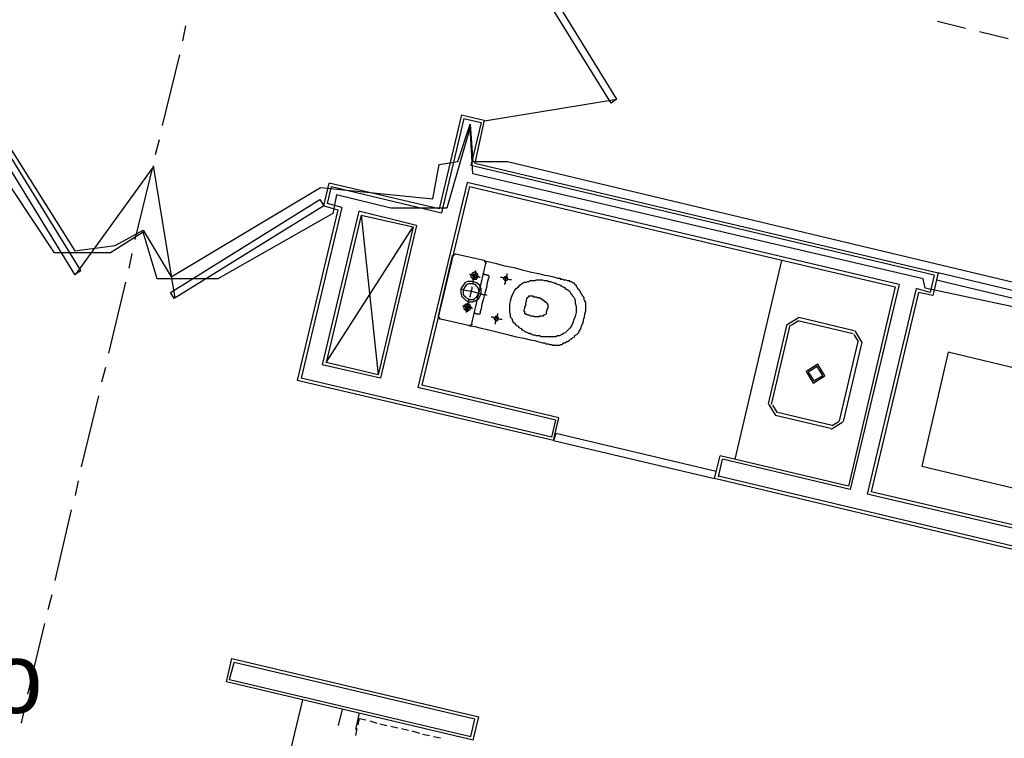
# Model space of a CAD drawing. Header units: feet. Extents: x -79 to 198, y -22 to 181.
# Tile 161 of 256: x 77 to 94, y 93 to 106. Entities that reach past the tile are written whole.
import ezdxf
from ezdxf.enums import TextEntityAlignment as Align

# ---------------------------------------------------------------- set-up
doc = ezdxf.new("R2010")
doc.units = ezdxf.units.FT
for name, color, linetype in [('A-AREA-COMUN', 252, 'CONTINUOUS'), ('A-AREA-UNIDAD', 30, 'CONTINUOUS'), ('A-LINEA', 7, 'CONTINUOUS'), ('A-NOMBRE-ESPACIO', 2, 'CONTINUOUS')]:
    doc.layers.add(name, color=color, linetype=linetype)

msp = doc.modelspace()

# ---------------------------------------------------------------- linework, layer by layer
at = {"layer": 'A-AREA-COMUN'}
msp.add_lwpolyline([(76.192, 103.9644), (77.632, 101.6889), (78.32, 101.7778), (78.8, 102.0444), (79.28, 101.2444), (81.84, 102.7733), (83.76, 102.5778), (83.872, 103.1644), (84.192, 103.2178), (84.4, 103.8578), (84.448, 103.2178), (85.04, 103.2178), (95.328, 100.7644)], dxfattribs=at)
at = {"layer": 'A-AREA-UNIDAD'}
msp.add_lwpolyline([(94.448, 100.5689), (92.192, 101.0489), (92.16, 101.2089), (84.448, 103.0044), (84.4, 103.8044), (84, 102.4178), (83.04, 102.4178), (82.112, 102.6489), (82.048, 102.3289), (80.08, 101.2089), (79.04, 101.2089), (78.8, 102.0089), (78.24, 101.6533), (77.28, 101.6533), (75.872, 103.7689)], dxfattribs=at)
at = {"layer": 'A-LINEA'}
for p, q in [((92.4, 105.6178), (92.88, 105.4978)), ((79.48, 105.2844), (79.5333, 105.5378)), ((93.12, 105.4444), (93.6133, 105.3244)), ((79.1333, 103.8311), (79.4267, 105.0444)), ((84.6478, 103.9119), (86.9103, 104.2816)), ((84.2533, 104.0178), (83.8667, 102.4044)), ((84.2933, 103.9511), (83.9067, 102.3378)), ((84.2933, 103.9511), (84.5867, 103.8844)), ((84.5867, 103.8844), (84.4133, 103.1511)), ((79.0133, 103.3378), (79.08, 103.5911)), ((84.48, 103.1911), (92.4133, 101.3111)), ((77.6416, 101.2752), (78.9859, 103.1322)), ((78.6667, 101.8844), (78.96, 103.0978)), ((78.9741, 103.1433), (79.3438, 100.8808)), ((92.3467, 101.2711), (84.4133, 103.1511)), ((84.3467, 102.8578), (83.5067, 99.3511)), ((91.7467, 101.1111), (84.3467, 102.8578)), ((81.8933, 102.4578), (81.9867, 102.8444)), ((81.96, 102.4978), (82.0267, 102.7911)), ((83.8667, 102.4044), (81.9867, 102.8444)), ((82.0267, 102.7911), (83.9067, 102.3378)), ((84.3867, 102.7911), (83.5733, 99.3911)), ((84.3867, 102.7911), (91.68, 101.0711)), ((82.1333, 102.3911), (81.44, 99.4711)), ((82.2, 102.4311), (81.5067, 99.5111)), ((82.4933, 102.3644), (81.8667, 99.7378)), ((81.8933, 102.4578), (82.1333, 102.3911)), ((82.2, 102.4311), (81.96, 102.4978)), ((83.48, 102.1244), (82.4933, 102.3644)), ((82.5333, 102.2978), (81.9333, 99.7778)), ((82.5333, 102.2978), (83.4267, 102.0978)), ((82.5333, 102.2978), (82.8267, 99.5644)), ((81.9333, 99.7778), (83.4267, 102.0978)), ((83.4267, 102.0978), (82.8267, 99.5644)), ((83.48, 102.1244), (82.8667, 99.5111)), ((78.56, 101.3911), (78.6133, 101.6444)), ((84.0933, 101.6044), (83.8533, 100.5778)), ((84.1507, 101.6299), (84.0946, 101.5952)), ((84.64, 101.5244), (84.1467, 101.6311)), ((84.6787, 101.467), (84.6441, 101.5232)), ((89.7333, 101.5244), (88.9333, 98.1244)), ((84.4267, 100.4444), (84.6667, 101.4711)), ((92.3467, 101.2711), (92.28, 100.9778)), ((92.4133, 101.3111), (92.32, 100.9244)), ((78.2133, 99.9378), (78.5067, 101.1511)), ((91.68, 101.0711), (90.88, 97.6578)), ((91.7467, 101.1111), (90.9067, 97.6044)), ((92.04, 101.0444), (91.2, 97.5244)), ((92.28, 100.9778), (92.04, 101.0444)), ((92.08, 100.9778), (91.2667, 97.5644)), ((92.32, 100.9244), (92.08, 100.9778)), ((83.8546, 100.5685), (83.8893, 100.5124)), ((83.8933, 100.5244), (84.3733, 100.4178)), ((90.0317, 100.5466), (89.8311, 100.4228)), ((90.0133, 100.4978), (90.96, 100.2711)), ((90.0267, 100.5511), (90.9733, 100.3244)), ((84.3826, 100.4057), (84.4387, 100.4404)), ((89.5067, 99.0711), (89.8267, 100.4311)), ((89.56, 99.0578), (89.88, 100.4178)), ((90.0164, 100.4818), (89.896, 100.4075)), ((91.1155, 100.1194), (90.9917, 100.32)), ((91.0506, 100.1348), (90.9764, 100.2551)), ((91.04, 100.1378), (90.72, 98.7778)), ((91.1067, 100.1244), (90.7867, 98.7644)), ((78.0933, 99.4444), (78.16, 99.6978)), ((82.8667, 99.5111), (81.8667, 99.7378)), ((82.8267, 99.5644), (81.9333, 99.7778)), ((85.8, 98.4978), (81.5067, 99.5111)), ((85.8267, 98.4444), (81.44, 99.4711)), ((85.8667, 98.7911), (83.5067, 99.3511)), ((85.92, 98.8311), (83.5733, 99.3911)), ((77.7467, 97.9911), (78.04, 99.2044)), ((89.5111, 99.0628), (89.635, 98.8623)), ((89.576, 99.0475), (89.6503, 98.9271)), ((85.8267, 98.4444), (85.92, 98.8311)), ((90.5733, 98.6444), (89.6267, 98.8711)), ((90.6, 98.6978), (89.64, 98.9244)), ((85.8, 98.4978), (85.8667, 98.7911)), ((90.5816, 98.6356), (90.7822, 98.7594)), ((90.597, 98.7005), (90.7173, 98.7748)), ((88.5867, 97.7911), (88.68, 98.1778)), ((90.88, 97.6578), (88.68, 98.1778)), ((88.6533, 97.8178), (88.72, 98.1244)), ((90.9067, 97.6044), (88.72, 98.1244)), ((92.1333, 98.0044), (94.08, 97.5378)), ((96.44, 95.9244), (88.5867, 97.7911)), ((96.4, 95.9911), (88.6533, 97.8311)), ((77.64, 97.4978), (77.6933, 97.7511)), ((94.5467, 96.7378), (91.2, 97.5244)), ((94.5067, 96.8044), (91.2667, 97.5644)), ((77.2933, 96.0444), (77.5733, 97.2578)), ((77.1733, 95.5511), (77.24, 95.8044)), ((76.8267, 94.0978), (77.12, 95.3111)), ((80.28, 94.3511), (80.36, 94.6444)), ((84.48, 93.6711), (80.36, 94.6444)), ((84.4533, 93.3111), (80.2267, 94.3111)), ((80.28, 94.3511), (84.4133, 93.3778)), ((79.44, 85.1644), (81.5333, 94.0044)), ((76.72, 93.6044), (76.7733, 93.8578)), ((82.1467, 93.5644), (82.2133, 93.8444)), ((82.44, 93.4978), (82.5067, 93.7778)), ((82.68, 93.6444), (82.8, 93.6044)), ((82.8533, 93.5911), (82.9733, 93.5644)), ((84.4133, 93.3778), (84.48, 93.6711)), ((84.4533, 93.3111), (84.5467, 93.7111)), ((82.44, 93.3911), (82.4667, 93.5111)), ((83.04, 93.5511), (83.16, 93.5244)), ((83.2267, 93.5111), (83.3467, 93.4844)), ((83.4, 93.4711), (83.5333, 93.4311)), ((83.5867, 93.4178), (83.7067, 93.3911)), ((83.7733, 93.3778), (83.8933, 93.3511))]:
    msp.add_line(p, q, dxfattribs=at)
for points in [[(85.3333, 106.8444), (86.9067, 104.2844), (86.8133, 104.2178), (85.2267, 106.7778), (85.3333, 106.8444)], [(76.0533, 103.8311), (77.6267, 101.2844), (77.7333, 101.3511), (76.16, 103.8978), (76.0533, 103.8311)], [(84.2533, 104.0178), (84.64, 103.9244), (84.48, 103.1911)], [(81.8933, 102.4578), (79.3333, 100.8711), (79.2667, 100.9778), (81.8267, 102.5644), (81.8933, 102.4578)], [(84.64, 101.5244), (84.6667, 101.5111), (84.7333, 101.4978), (84.8533, 101.4711), (84.9867, 101.4311), (85.1467, 101.4044), (85.2933, 101.3644), (85.4533, 101.3244), (85.5733, 101.2978), (85.68, 101.2711), (85.76, 101.2578), (85.8267, 101.2444), (85.8667, 101.2311), (85.8933, 101.2178), (85.9067, 101.2178), (85.92, 101.2178), (85.9333, 101.2178), (85.9467, 101.2044), (85.96, 101.2044), (85.9733, 101.2044), (85.9867, 101.2044), (86, 101.1911), (86.0133, 101.1911), (86.0267, 101.1911), (86.04, 101.1911), (86.0667, 101.1778), (86.08, 101.1778), (86.0933, 101.1778), (86.1067, 101.1644), (86.12, 101.1644), (86.1333, 101.1644), (86.1467, 101.1511), (86.16, 101.1378), (86.1733, 101.1378), (86.1867, 101.1244), (86.2, 101.1111), (86.2133, 101.0978), (86.2133, 101.0844), (86.2267, 101.0711), (86.24, 101.0444), (86.2533, 101.0311), (86.2667, 101.0178), (86.28, 101.0044), (86.28, 100.9911), (86.2933, 100.9644), (86.3067, 100.9511), (86.32, 100.9244), (86.3333, 100.9111), (86.3467, 100.8844), (86.3467, 100.8578), (86.36, 100.8311), (86.3733, 100.8044), (86.3733, 100.7644), (86.3733, 100.7111), (86.3733, 100.6578), (86.36, 100.6044), (86.3467, 100.5244)], [(84.4933, 101.3511), (84.4933, 101.3378), (84.4933, 101.3111), (84.48, 101.2844), (84.48, 101.2578), (84.4667, 101.2178), (84.4533, 101.1778), (84.4533, 101.1511), (84.44, 101.1244)], [(84.5867, 100.9511), (84.5867, 100.9778), (84.5867, 101.0178), (84.5867, 101.0444), (84.5733, 101.0711), (84.56, 101.0978), (84.5333, 101.1244), (84.5067, 101.1378), (84.48, 101.1511), (84.4533, 101.1644), (84.4267, 101.1644), (84.4, 101.1644), (84.36, 101.1644), (84.3333, 101.1511), (84.3067, 101.1378), (84.2933, 101.1111), (84.2667, 101.0844), (84.2533, 101.0578), (84.24, 101.0311), (84.24, 101.0044), (84.24, 100.9644), (84.2533, 100.9378), (84.2533, 100.9111), (84.28, 100.8844), (84.2933, 100.8711), (84.32, 100.8444), (84.3467, 100.8311), (84.3733, 100.8178), (84.4, 100.8178), (84.44, 100.8178), (84.4667, 100.8311), (84.4933, 100.8311), (84.52, 100.8578), (84.5467, 100.8711), (84.56, 100.8978), (84.5733, 100.9244), (84.5867, 100.9511)], [(84.5733, 101.2311), (84.56, 101.2311), (84.5467, 101.2444), (84.52, 101.2444), (84.4933, 101.2578), (84.4667, 101.2578), (84.44, 101.2711), (84.4133, 101.2711), (84.4, 101.2844), (84.3867, 101.2844)], [(84.5333, 101.2444), (84.5333, 101.2578), (84.5333, 101.2711), (84.5333, 101.2844), (84.52, 101.2978), (84.5067, 101.3111), (84.4933, 101.3111), (84.48, 101.3244), (84.4667, 101.3244), (84.4533, 101.3111), (84.44, 101.3111), (84.44, 101.2978), (84.4267, 101.2978), (84.4267, 101.2844), (84.4133, 101.2711), (84.4133, 101.2578), (84.4133, 101.2444), (84.4267, 101.2311), (84.4267, 101.2178), (84.44, 101.2178), (84.44, 101.2044), (84.4533, 101.2044), (84.4667, 101.2044), (84.48, 101.2044), (84.4933, 101.2044), (84.5067, 101.2044), (84.52, 101.2178), (84.52, 101.2311), (84.5333, 101.2311), (84.5333, 101.2444)], [(84.5067, 101.2578), (84.5067, 101.2711), (84.4933, 101.2844), (84.48, 101.2844), (84.4667, 101.2844), (84.4533, 101.2844), (84.4533, 101.2711), (84.44, 101.2711), (84.44, 101.2578), (84.4533, 101.2444), (84.4533, 101.2311), (84.4667, 101.2311), (84.48, 101.2311), (84.4933, 101.2311), (84.5067, 101.2444), (84.5067, 101.2578)], [(84.6267, 101.2978), (84.64, 101.2844), (84.6533, 101.2844), (84.6667, 101.2844), (84.68, 101.2844), (84.6933, 101.2711), (84.7067, 101.2711), (84.72, 101.2578), (84.72, 101.2444), (84.72, 101.2311), (84.7067, 101.2044), (84.6933, 101.1378), (84.68, 101.0578), (84.6533, 100.9644), (84.6267, 100.8711), (84.6, 100.7778), (84.5867, 100.6978), (84.5733, 100.6444), (84.5733, 100.6178), (84.56, 100.6044), (84.5467, 100.6044), (84.5333, 100.6044), (84.52, 100.6044), (84.5067, 100.6044), (84.4933, 100.6178), (84.48, 100.6178), (84.4667, 100.6178)], [(85.1067, 101.1911), (85.0933, 101.1911), (85.08, 101.1911), (85.0533, 101.2044), (85.0267, 101.2044), (85, 101.2178), (84.9733, 101.2178), (84.9467, 101.2311), (84.9333, 101.2311), (84.92, 101.2311)], [(85.04, 101.2044), (85.04, 101.2178), (85.04, 101.2311), (85.0267, 101.2444), (85.0133, 101.2444), (85, 101.2444), (84.9867, 101.2444), (84.9867, 101.2311), (84.9733, 101.2178), (84.9733, 101.2044), (84.9867, 101.1911), (84.9867, 101.1778), (85, 101.1778), (85.0133, 101.1778), (85.0267, 101.1778), (85.04, 101.1911), (85.04, 101.2044)], [(85.0267, 101.2978), (85.0267, 101.2844), (85.0267, 101.2711), (85.0133, 101.2444), (85.0133, 101.2178), (85, 101.1911), (85, 101.1644), (85, 101.1378), (84.9867, 101.1244), (84.9867, 101.1111)], [(85.0933, 100.8311), (85.1067, 100.8978), (85.1333, 100.9511), (85.16, 101.0044), (85.1867, 101.0444), (85.2267, 101.0711), (85.2533, 101.0978), (85.28, 101.1244), (85.3067, 101.1378), (85.3333, 101.1511), (85.36, 101.1511), (85.3867, 101.1644), (85.4133, 101.1644), (85.4267, 101.1778), (85.4533, 101.1778), (85.4667, 101.1778), (85.4933, 101.1778), (85.52, 101.1778), (85.5333, 101.1911), (85.56, 101.1911), (85.5733, 101.1911), (85.6, 101.1911), (85.6267, 101.1911), (85.64, 101.1911), (85.6667, 101.1778), (85.6933, 101.1778), (85.72, 101.1778), (85.7467, 101.1644), (85.7733, 101.1644), (85.8, 101.1511), (85.8267, 101.1378), (85.8533, 101.1378), (85.88, 101.1244), (85.9067, 101.1111), (85.92, 101.1111), (85.9467, 101.0978), (85.96, 101.0844), (85.9867, 101.0711), (86, 101.0711), (86.0133, 101.0578), (86.0267, 101.0444), (86.04, 101.0311), (86.0533, 101.0311), (86.08, 101.0178), (86.0933, 101.0044), (86.1067, 100.9911), (86.12, 100.9644), (86.1333, 100.9511), (86.1467, 100.9244), (86.1733, 100.8978), (86.1867, 100.8711), (86.2, 100.8311), (86.2, 100.7911), (86.2133, 100.7378), (86.2133, 100.6844), (86.2133, 100.6311), (86.2, 100.5644), (86.1733, 100.5111), (86.16, 100.4578), (86.1333, 100.4044), (86.1067, 100.3644), (86.08, 100.3378), (86.0533, 100.3111), (86.0267, 100.2844), (86, 100.2711), (85.9733, 100.2578), (85.9467, 100.2444), (85.9333, 100.2311), (85.9067, 100.2311), (85.8933, 100.2311), (85.8667, 100.2178), (85.8533, 100.2178), (85.84, 100.2178), (85.8133, 100.2178), (85.8, 100.2178), (85.7733, 100.2178), (85.76, 100.2178), (85.7333, 100.2178), (85.7067, 100.2178), (85.6933, 100.2178), (85.6667, 100.2178), (85.64, 100.2178), (85.6133, 100.2178), (85.5867, 100.2311), (85.56, 100.2311), (85.5333, 100.2311), (85.5067, 100.2444), (85.48, 100.2444), (85.4533, 100.2578), (85.4267, 100.2711), (85.4, 100.2711), (85.3867, 100.2844), (85.36, 100.2978), (85.3467, 100.2978), (85.3333, 100.3111), (85.3067, 100.3244), (85.2933, 100.3378), (85.28, 100.3511), (85.2533, 100.3644), (85.24, 100.3778), (85.2267, 100.3911), (85.2, 100.4044), (85.1867, 100.4178), (85.1733, 100.4444), (85.1467, 100.4578), (85.1333, 100.4844), (85.12, 100.5244), (85.0933, 100.5511), (85.0933, 100.5911), (85.08, 100.6444), (85.08, 100.6978), (85.08, 100.7644), (85.0933, 100.8311)], [(95.1733, 100.6578), (92.4133, 101.3111), (92.3867, 101.1911), (95.1333, 100.5378), (95.1733, 100.6578)], [(84.6933, 100.9244), (84.6667, 100.9378), (84.6267, 100.9378), (84.5733, 100.9511), (84.4933, 100.9778), (84.4267, 100.9911), (84.3467, 101.0044), (84.2933, 101.0178), (84.2533, 101.0311), (84.24, 101.0311)], [(84.5467, 100.9644), (84.5467, 100.9911), (84.5467, 101.0044), (84.5467, 101.0311), (84.5333, 101.0578), (84.52, 101.0711), (84.5067, 101.0844), (84.4933, 101.1111), (84.4667, 101.1111), (84.44, 101.1244), (84.4267, 101.1244), (84.4, 101.1244), (84.3733, 101.1244), (84.3467, 101.1111), (84.3333, 101.0978), (84.32, 101.0844), (84.3067, 101.0711), (84.2933, 101.0444), (84.28, 101.0178), (84.28, 101.0044), (84.28, 100.9778), (84.28, 100.9511), (84.2933, 100.9244), (84.3067, 100.9111), (84.32, 100.8978), (84.3333, 100.8844), (84.36, 100.8711), (84.3867, 100.8578), (84.4, 100.8578), (84.4267, 100.8578), (84.4533, 100.8578), (84.48, 100.8711), (84.4933, 100.8844), (84.5067, 100.8978), (84.52, 100.9111), (84.5333, 100.9378), (84.5467, 100.9644)], [(84.4267, 101.0711), (84.4267, 101.0444), (84.4267, 101.0311), (84.4133, 100.9911), (84.4133, 100.9644), (84.4, 100.9378), (84.4, 100.9111), (84.3867, 100.8978)], [(84.3733, 100.8578), (84.3733, 100.8444), (84.3733, 100.8178), (84.36, 100.7911), (84.36, 100.7644), (84.3467, 100.7244), (84.3467, 100.6844), (84.3333, 100.6578), (84.3333, 100.6311)], [(85.32, 100.6711), (85.32, 100.6578), (85.3333, 100.6578), (85.3333, 100.6444), (85.3333, 100.6311), (85.3333, 100.6178), (85.3467, 100.6178), (85.3467, 100.6044), (85.36, 100.6044), (85.3733, 100.6044), (85.3867, 100.5911), (85.4, 100.5911), (85.4133, 100.5911), (85.4267, 100.5778), (85.44, 100.5778), (85.4533, 100.5778), (85.48, 100.5778), (85.4933, 100.5644), (85.5067, 100.5644), (85.52, 100.5644), (85.5333, 100.5644), (85.5467, 100.5644), (85.56, 100.5644), (85.5733, 100.5644), (85.5867, 100.5644), (85.5867, 100.5778), (85.6, 100.5778), (85.6133, 100.5778), (85.6267, 100.5778), (85.64, 100.5778), (85.6533, 100.5778), (85.6667, 100.5911), (85.6933, 100.6044), (85.7067, 100.6178), (85.7067, 100.6444), (85.72, 100.6844), (85.7333, 100.7111), (85.7333, 100.7511), (85.7333, 100.7644), (85.72, 100.7911), (85.7067, 100.8044), (85.6933, 100.8044), (85.6933, 100.8178), (85.68, 100.8178), (85.6667, 100.8311), (85.6533, 100.8444), (85.64, 100.8444), (85.64, 100.8578), (85.6267, 100.8578), (85.6133, 100.8711), (85.6, 100.8711), (85.5867, 100.8844), (85.5733, 100.8844), (85.56, 100.8844), (85.5467, 100.8844), (85.5333, 100.8978), (85.52, 100.8978), (85.5067, 100.8978), (85.4933, 100.8978), (85.48, 100.9111), (85.4667, 100.9111), (85.4533, 100.9111), (85.44, 100.9111), (85.4267, 100.9111), (85.4133, 100.9111), (85.4, 100.9111), (85.4, 100.8978), (85.3867, 100.8978), (85.3867, 100.8844), (85.3733, 100.8844), (85.3733, 100.8711), (85.36, 100.8444), (85.36, 100.8178), (85.3467, 100.7911), (85.3467, 100.7511), (85.3333, 100.7244), (85.3333, 100.6978), (85.32, 100.6711)], [(84.44, 100.6978), (84.4267, 100.7111), (84.4, 100.7111), (84.3733, 100.7244), (84.3333, 100.7244), (84.3067, 100.7378), (84.28, 100.7378), (84.2667, 100.7378)], [(84.4133, 100.7111), (84.4133, 100.7244), (84.4133, 100.7378), (84.4, 100.7511), (84.4, 100.7644), (84.3867, 100.7644), (84.3867, 100.7778), (84.3733, 100.7778), (84.36, 100.7778), (84.3467, 100.7778), (84.3333, 100.7778), (84.32, 100.7778), (84.32, 100.7644), (84.3067, 100.7644), (84.3067, 100.7511), (84.2933, 100.7511), (84.2933, 100.7378), (84.2933, 100.7244), (84.2933, 100.7111), (84.2933, 100.6978), (84.3067, 100.6844), (84.32, 100.6711), (84.3333, 100.6711), (84.3467, 100.6578), (84.36, 100.6578), (84.3733, 100.6711), (84.3867, 100.6711), (84.3867, 100.6844), (84.4, 100.6844), (84.4, 100.6978), (84.4133, 100.7111)], [(84.3867, 100.7111), (84.3867, 100.7244), (84.3867, 100.7378), (84.3733, 100.7378), (84.3733, 100.7511), (84.36, 100.7511), (84.3467, 100.7511), (84.3333, 100.7511), (84.3333, 100.7378), (84.32, 100.7378), (84.32, 100.7244), (84.32, 100.7111), (84.32, 100.6978), (84.3333, 100.6978), (84.3467, 100.6978), (84.36, 100.6978), (84.3733, 100.6978), (84.3733, 100.7111), (84.3867, 100.7111)], [(84.3733, 100.4178), (84.4, 100.4044), (84.48, 100.3911), (84.5867, 100.3644), (84.72, 100.3378), (84.88, 100.2978), (85.04, 100.2578), (85.1867, 100.2178), (85.32, 100.1911), (85.4267, 100.1644), (85.5067, 100.1511), (85.56, 100.1378), (85.6, 100.1244), (85.64, 100.1111), (85.6533, 100.1111), (85.6667, 100.1111), (85.68, 100.1111), (85.6933, 100.0978), (85.7067, 100.0978), (85.72, 100.0978), (85.7333, 100.0978), (85.76, 100.0844), (85.7733, 100.0844), (85.7867, 100.0844), (85.8, 100.0844), (85.8133, 100.0711), (85.8267, 100.0711), (85.84, 100.0711), (85.8533, 100.0711), (85.88, 100.0711), (85.8933, 100.0711), (85.9067, 100.0711), (85.92, 100.0711), (85.9333, 100.0711), (85.9467, 100.0844), (85.9733, 100.0844), (85.9867, 100.0978), (86, 100.1111), (86.0267, 100.1111), (86.04, 100.1244), (86.0533, 100.1378), (86.0667, 100.1378), (86.0933, 100.1511), (86.1067, 100.1644), (86.12, 100.1778), (86.1467, 100.1911), (86.16, 100.2044), (86.1867, 100.2178), (86.2, 100.2444), (86.2267, 100.2578), (86.2533, 100.2844), (86.2667, 100.3111), (86.2933, 100.3511), (86.3067, 100.4044), (86.3333, 100.4578), (86.3467, 100.5378)], [(84.9467, 100.5111), (84.9333, 100.5111), (84.92, 100.5111), (84.8933, 100.5244), (84.8667, 100.5244), (84.84, 100.5378), (84.8133, 100.5378), (84.7867, 100.5511), (84.7733, 100.5511), (84.76, 100.5511)], [(84.88, 100.5244), (84.88, 100.5378), (84.88, 100.5511), (84.8667, 100.5644), (84.8533, 100.5644), (84.84, 100.5644), (84.8267, 100.5644), (84.8267, 100.5511), (84.8133, 100.5378), (84.8133, 100.5244), (84.8133, 100.5111), (84.8267, 100.5111), (84.8267, 100.4978), (84.84, 100.4978), (84.8533, 100.4978), (84.8667, 100.4978), (84.88, 100.5111), (84.88, 100.5244)], [(84.8667, 100.6178), (84.8667, 100.5911), (84.8533, 100.5644), (84.8533, 100.5378), (84.84, 100.5111), (84.84, 100.4844), (84.8267, 100.4578), (84.8267, 100.4444), (84.8267, 100.4311)], [(94.08, 97.5378), (94.5333, 99.4844), (92.5867, 99.9511), (92.1333, 98.0044)], [(90.275, 99.4223), (90.4755, 99.5461), (90.3517, 99.7466), (90.1511, 99.6228), (90.275, 99.4223)], [(90.2842, 99.4612), (90.4366, 99.5553), (90.3425, 99.7077), (90.1901, 99.6136), (90.2842, 99.4612)], [(85.8267, 98.4444), (88.5867, 97.7911), (88.6133, 97.9111), (85.8667, 98.5644), (85.8267, 98.4444)], [(80.2267, 94.3111), (80.32, 94.7111), (84.5467, 93.7111)], [(82.48, 93.5778), (82.5067, 93.6844), (82.6133, 93.6578)]]:
    msp.add_lwpolyline(points, dxfattribs=at)

# ---------------------------------------------------------------- texts
at = {"layer": 'A-NOMBRE-ESPACIO'}
msp.add_text('Estudio', height=1.2, dxfattribs=at).set_placement((74.4, 93.7778), align=Align.CENTER)

doc.saveas('drawing.dxf')
